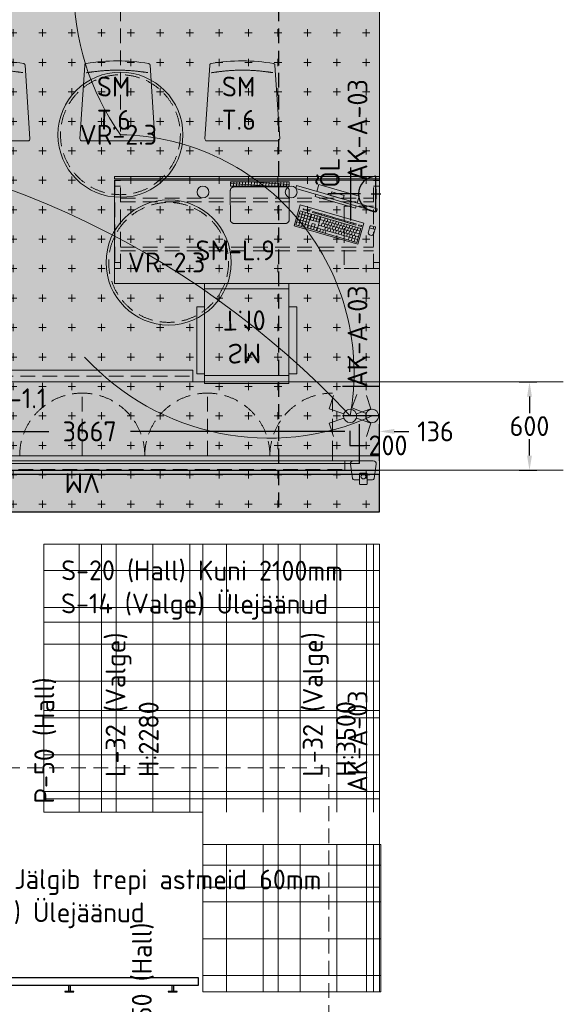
# Model space of a CAD drawing. Header units: millimetres. Extents: x 102382 to 164490, y 45733 to 103316.
# Tile 51 of 183: x 136845 to 140539, y 53805 to 60490. Entities that reach past the tile are written whole.
import ezdxf

# ---------------------------------------------------------------- set-up
doc = ezdxf.new("R2010")
doc.units = ezdxf.units.MM
doc.linetypes.add('Center', pattern=[4, 2.5, -0.5, 0.5, -0.5])
doc.linetypes.add('Hidden 100.00_ 50.00', pattern=[150, 100, -50])
doc.layers.get('0').update_dxf_attribs({"true_color": 0x000000})
for name, color, linetype, true_color in [('_SA-ELEKTER_pistikupesad', 7, 'Continuous', 0x9900cc), ('_SA-MÄRKUSED', 1, 'Continuous', 0xff0000), ('_SA-PIIRE', 7, 'Continuous', 0x000000), ('_SA-SISUSTUS_abi', 7, 'Continuous', 0x7f4f3f)]:
    doc.layers.add(name, color=color, linetype=linetype, true_color=true_color)
for name, color, linetype, lineweight, true_color in [('_SA-LAGI', 7, 'Continuous', 9, 0x5b5b5b), ('_SA-LAGI_hatch', 7, 'Continuous', 5, 0x787878), ('_SA-LAGI_tekst', 7, 'Continuous', 0, 0x7f4f3f), ('_SA-PORAND', 7, 'Continuous', 9, 0x5b5b5b), ('_SA-PORAND_hatch', 254, 'Continuous', 9, 0xbebebe), ('_SA-PORAND_tekst', 7, 'Continuous', 9, 0x5b5b5b), ('_SA-SEIN_tekst', 250, 'Continuous', 0, 0x333333), ('_SA-SISUSTUS_kohtkindel', 7, 'Continuous', 15, 0x7f4f3f), ('_SA-SISUSTUS_lahtine', 7, 'Continuous', 18, 0x7f4f3f), ('_SA-SISUSTUS_seadmed', 7, 'Continuous', 13, 0x9900cc), ('_SA-SISUSTUS_tekst', 7, 'Continuous', 0, 0x7f4f3f), ('_SA-TREPP_tekst', 7, 'Continuous', 0, 0x000000), ('_SA-VALGUSTUS', 20, 'Continuous', 13, 0xff3f00), ('_SA-VALGUSTUS_abi', 7, 'Center', 0, 0xff9f7f), ('_SA-VALGUSTUS_DIM', 240, 'Continuous', 13, 0xff003f), ('_SA-VALGUSTUS_lulitid', 240, 'Continuous', 9, 0xff003f), ('_SA-VALGUSTUS_tekst', 240, 'Continuous', 0, 0xff003f), ('_SA-VALGUSTUS_valgusgrupid', 240, 'Continuous', 9, 0xff003f)]:
    doc.layers.add(name, color=color, linetype=linetype, lineweight=lineweight, true_color=true_color)
doc.styles.add('Arial Regular', font='txt')
doc.styles.add('DIN Pro Light-Light', font='txt')
doc.styles.add('DIN Pro Medium-Medium', font='txt')
doc.dimstyles.new('INP_100_DIM', dxfattribs={"dimtxt": 135, "dimasz": 100, "dimexe": 50, "dimexo": 0.5, "dimgap": 20, "dimtad": 0, "dimtih": 1, "dimtoh": 1, "dimdec": 0, "dimzin": 1, "dimdsep": 46, "dimtxsty": 'DIN Pro Light-Light', "dimcen": 2.5, "dimadec": 1, "dimazin": 1, "dimtfac": 1, "dimtdec": 4, "dimtix": 1, "dimtofl": 0, "dimtmove": 1, "dimatfit": 3, "dimfxl": 1, "dimtolj": 1, "dimtzin": 1, "dimarcsym": 0})
pattern_1 = [(0, (0, 0), (0, 600), []), (90, (0, 0), (-600, 4e-14), [])]

# ---------------------------------------------------------------- blocks, each defined once
blk = doc.blocks.new('*D20')
at = {"layer": '_SA-VALGUSTUS_DIM', "color": 0, "lineweight": -2}
for p, q in [((135486.9, 57481), (135486.9, 57745)), ((135586.9, 57695), (137042.9, 57695)), ((139053.9, 57695), (137598, 57695)), ((139153.9, 57481), (139153.9, 57745))]:
    blk.add_line(p, q, dxfattribs=at)
at = {"layer": '_SA-VALGUSTUS_DIM', "color": 0}
for points in [[(135586.9, 57711.7), (135586.9, 57678.3), (135486.9, 57695)], [(139053.9, 57678.3), (139053.9, 57711.7), (139153.9, 57695)]]:
    blk.add_solid(points, dxfattribs=at)
at = {"layer": 'Defpoints', "color": 0}
for p in [(135486.9, 57695), (135486.9, 57480.5), (139153.9, 57480.5)]:
    blk.add_point(p, dxfattribs=at)
at = {"layer": '_SA-VALGUSTUS_DIM', "color": 0, "insert": (137320.4, 57695), "char_height": 135, "attachment_point": 5, "style": 'DIN Pro Light-Light'}
blk.add_mtext('\\A1;3667', dxfattribs=at)
blk = doc.blocks.new('*D21')
at = {"layer": '_SA-VALGUSTUS_DIM', "color": 0, "lineweight": -2}
for p, q in [((139053.9, 57695), (138953.9, 57695)), ((139153.9, 57495.5), (139153.9, 57745)), ((139290, 57495.5), (139290, 57745)), ((139390, 57695), (139490, 57695))]:
    blk.add_line(p, q, dxfattribs=at)
at = {"layer": '_SA-VALGUSTUS_DIM', "color": 0}
for points in [[(139053.9, 57678.3), (139053.9, 57711.7), (139153.9, 57695)], [(139390, 57711.7), (139390, 57678.3), (139290, 57695)]]:
    blk.add_solid(points, dxfattribs=at)
at = {"layer": 'Defpoints', "color": 0}
for p in [(139290, 57695), (139153.9, 57495), (139290, 57495)]:
    blk.add_point(p, dxfattribs=at)
at = {"layer": '_SA-VALGUSTUS_DIM', "color": 0, "insert": (139670.1, 57695), "char_height": 135, "attachment_point": 5, "style": 'DIN Pro Light-Light'}
blk.add_mtext('\\A1;136', dxfattribs=at)
blk = doc.blocks.new('*D22')
at = {"layer": '_SA-VALGUSTUS_DIM', "color": 0, "lineweight": -2}
for p, q in [((140239.7, 58031), (140359, 58031)), ((140309, 57931), (140309, 57819.6)), ((140309, 57531), (140309, 57642.4)), ((140239.7, 57431), (140359, 57431))]:
    blk.add_line(p, q, dxfattribs=at)
at = {"layer": '_SA-VALGUSTUS_DIM', "color": 0}
for points in [[(140325.7, 57931), (140292.3, 57931), (140309, 58031)], [(140292.3, 57531), (140325.7, 57531), (140309, 57431)]]:
    blk.add_solid(points, dxfattribs=at)
at = {"layer": 'Defpoints', "color": 0}
for p in [(140239.2, 58031), (140239.2, 57431), (140309, 57431)]:
    blk.add_point(p, dxfattribs=at)
at = {"layer": '_SA-VALGUSTUS_DIM', "color": 0, "insert": (140309, 57731), "char_height": 135, "attachment_point": 5, "style": 'DIN Pro Light-Light'}
blk.add_mtext('\\A1;600', dxfattribs=at)
blk = doc.blocks.new('*D23')
at = {"layer": '_SA-VALGUSTUS_DIM', "color": 0, "lineweight": -2}
for p, q in [((139087.9, 58100), (139087.9, 58200)), ((139289.5, 58000), (139037.9, 58000)), ((139289.5, 57800), (139037.9, 57800)), ((139087.9, 57700), (139087.9, 57600)), ((139087.9, 57600), (139187.9, 57600))]:
    blk.add_line(p, q, dxfattribs=at)
at = {"layer": '_SA-VALGUSTUS_DIM', "color": 0}
for points in [[(139071.3, 58100), (139104.6, 58100), (139087.9, 58000)], [(139104.6, 57700), (139071.3, 57700), (139087.9, 57800)]]:
    blk.add_solid(points, dxfattribs=at)
at = {"layer": 'Defpoints', "color": 0}
for p in [(139290, 58000), (139087.9, 57800), (139290, 57800)]:
    blk.add_point(p, dxfattribs=at)
at = {"layer": '_SA-VALGUSTUS_DIM', "color": 0, "insert": (139347.5, 57600), "char_height": 135, "attachment_point": 5, "style": 'DIN Pro Light-Light'}
blk.add_mtext('\\A1;200', dxfattribs=at)
blk = doc.blocks.new('_SA Lyliti(syvistatud) x1')
at = {"linetype": 'ByBlock', "lineweight": -2}
blk.add_hatch(color=0, dxfattribs=at).paths.add_polyline_path([(75, 0), (75, 2), (75, 3), (75, 5), (75, 7), (75, 8), (74, 10), (74, 12), (74, 14), (73, 15), (73, 17), (73, 19), (72, 21), (72, 22), (71, 24), (70, 26), (70, 28), (69, 29), (68, 31), (67, 33), (67, 34), (66, 36), (65, 38), (64, 39), (63, 41), (62, 43), (61, 44), (59, 46), (58, 47), (57, 49), (56, 50), (54, 52), (53, 53), (52, 54), (50, 56), (49, 57), (47, 58), (46, 59), (44, 61), (43, 62), (41, 63), (39, 64), (38, 65), (36, 66), (34, 67), (33, 67), (31, 68), (29, 69), (28, 70), (26, 70), (24, 71), (22, 72), (21, 72), (19, 73), (17, 73), (15, 73), (14, 74), (12, 74), (10, 74), (8, 75), (7, 75), (5, 75), (3, 75), (2, 75), (0, 75), (-2, 75), (-3, 75), (-5, 75), (-7, 75), (-8, 75), (-10, 74), (-12, 74), (-14, 74), (-15, 73), (-17, 73), (-19, 73), (-21, 72), (-22, 72), (-24, 71), (-26, 70), (-28, 70), (-29, 69), (-31, 68), (-33, 67), (-34, 67), (-36, 66), (-38, 65), (-39, 64), (-41, 63), (-43, 62), (-44, 61), (-46, 59), (-47, 58), (-49, 57), (-50, 56), (-52, 54), (-53, 53), (-54, 52), (-56, 50), (-57, 49), (-58, 47), (-59, 46), (-61, 44), (-62, 43), (-63, 41), (-64, 39), (-65, 38), (-66, 36), (-67, 34), (-67, 33), (-68, 31), (-69, 29), (-70, 28), (-70, 26), (-71, 24), (-72, 22), (-72, 21), (-73, 19), (-73, 17), (-73, 15), (-74, 14), (-74, 12), (-74, 10), (-75, 8), (-75, 7), (-75, 5), (-75, 3), (-75, 2), (-75, 0), (-75, -2), (-75, -3), (-75, -5), (-75, -7), (-75, -8), (-74, -10), (-74, -12), (-74, -14), (-73, -15), (-73, -17), (-73, -19), (-72, -21), (-72, -22), (-71, -24), (-70, -26), (-70, -28), (-69, -29), (-68, -31), (-67, -33), (-67, -34), (-66, -36), (-65, -38), (-64, -39), (-63, -41), (-62, -43), (-61, -44), (-59, -46), (-58, -47), (-57, -49), (-56, -50), (-54, -52), (-53, -53), (-52, -54), (-50, -56), (-49, -57), (-47, -58), (-46, -59), (-44, -61), (-43, -62), (-41, -63), (-39, -64), (-38, -65), (-36, -66), (-34, -67), (-33, -67), (-31, -68), (-29, -69), (-28, -70), (-26, -70), (-24, -71), (-22, -72), (-21, -72), (-19, -73), (-17, -73), (-15, -73), (-14, -74), (-12, -74), (-10, -74), (-8, -75), (-7, -75), (-5, -75), (-3, -75), (-2, -75), (0, -75), (2, -75), (3, -75), (5, -75), (7, -75), (8, -75), (10, -74), (12, -74), (14, -74), (15, -73), (17, -73), (19, -73), (21, -72), (22, -72), (24, -71), (26, -70), (28, -70), (29, -69), (31, -68), (33, -67), (34, -67), (36, -66), (38, -65), (39, -64), (41, -63), (43, -62), (44, -61), (46, -59), (47, -58), (49, -57), (50, -56), (52, -54), (53, -53), (54, -52), (56, -50), (57, -49), (58, -47), (59, -46), (61, -44), (62, -43), (63, -41), (64, -39), (65, -38), (66, -36), (67, -34), (67, -33), (68, -31), (69, -29), (70, -28), (70, -26), (71, -24), (72, -22), (72, -21), (73, -19), (73, -17), (73, -15), (74, -14), (74, -12), (74, -10), (75, -8), (75, -7), (75, -5), (75, -3), (75, -2)], flags=0)
at = {"color": 0, "linetype": 'ByBlock', "lineweight": -2}
for p, q in [((-81, 236), (-233, 187)), ((-24, 71), (-81, 236))]:
    blk.add_line(p, q, dxfattribs=at)
blk.add_circle((0, 0), 75, dxfattribs=at)
blk = doc.blocks.new('_SA Lyliti(syvistatud) 2xVeksel')
at = {"linetype": 'ByBlock', "lineweight": -2}
blk.add_hatch(color=0, dxfattribs=at).paths.add_polyline_path([(75, 0), (75, 2), (75, 3), (75, 5), (75, 7), (75, 8), (74, 10), (74, 12), (74, 14), (73, 15), (73, 17), (73, 19), (72, 21), (72, 22), (71, 24), (70, 26), (70, 28), (69, 29), (68, 31), (67, 33), (67, 34), (66, 36), (65, 38), (64, 39), (63, 41), (62, 43), (61, 44), (59, 46), (58, 47), (57, 49), (56, 50), (54, 52), (53, 53), (52, 54), (50, 56), (49, 57), (47, 58), (46, 59), (44, 61), (43, 62), (41, 63), (39, 64), (38, 65), (36, 66), (34, 67), (33, 67), (31, 68), (29, 69), (28, 70), (26, 70), (24, 71), (22, 72), (21, 72), (19, 73), (17, 73), (15, 73), (14, 74), (12, 74), (10, 74), (8, 75), (7, 75), (5, 75), (3, 75), (2, 75), (0, 75), (-2, 75), (-3, 75), (-5, 75), (-7, 75), (-8, 75), (-10, 74), (-12, 74), (-14, 74), (-15, 73), (-17, 73), (-19, 73), (-21, 72), (-22, 72), (-24, 71), (-26, 70), (-28, 70), (-29, 69), (-31, 68), (-33, 67), (-34, 67), (-36, 66), (-38, 65), (-39, 64), (-41, 63), (-43, 62), (-44, 61), (-46, 59), (-47, 58), (-49, 57), (-50, 56), (-52, 54), (-53, 53), (-54, 52), (-56, 50), (-57, 49), (-58, 47), (-59, 46), (-61, 44), (-62, 43), (-63, 41), (-64, 39), (-65, 38), (-66, 36), (-67, 34), (-67, 33), (-68, 31), (-69, 29), (-70, 28), (-70, 26), (-71, 24), (-72, 22), (-72, 21), (-73, 19), (-73, 17), (-73, 15), (-74, 14), (-74, 12), (-74, 10), (-75, 8), (-75, 7), (-75, 5), (-75, 3), (-75, 2), (-75, 0), (-75, -2), (-75, -3), (-75, -5), (-75, -7), (-75, -8), (-74, -10), (-74, -12), (-74, -14), (-73, -15), (-73, -17), (-73, -19), (-72, -21), (-72, -22), (-71, -24), (-70, -26), (-70, -28), (-69, -29), (-68, -31), (-67, -33), (-67, -34), (-66, -36), (-65, -38), (-64, -39), (-63, -41), (-62, -43), (-61, -44), (-59, -46), (-58, -47), (-57, -49), (-56, -50), (-54, -52), (-53, -53), (-52, -54), (-50, -56), (-49, -57), (-47, -58), (-46, -59), (-44, -61), (-43, -62), (-41, -63), (-39, -64), (-38, -65), (-36, -66), (-34, -67), (-33, -67), (-31, -68), (-29, -69), (-28, -70), (-26, -70), (-24, -71), (-22, -72), (-21, -72), (-19, -73), (-17, -73), (-15, -73), (-14, -74), (-12, -74), (-10, -74), (-8, -75), (-7, -75), (-5, -75), (-3, -75), (-2, -75), (0, -75), (2, -75), (3, -75), (5, -75), (7, -75), (8, -75), (10, -74), (12, -74), (14, -74), (15, -73), (17, -73), (19, -73), (21, -72), (22, -72), (24, -71), (26, -70), (28, -70), (29, -69), (31, -68), (33, -67), (34, -67), (36, -66), (38, -65), (39, -64), (41, -63), (43, -62), (44, -61), (46, -59), (47, -58), (49, -57), (50, -56), (52, -54), (53, -53), (54, -52), (56, -50), (57, -49), (58, -47), (59, -46), (61, -44), (62, -43), (63, -41), (64, -39), (65, -38), (66, -36), (67, -34), (67, -33), (68, -31), (69, -29), (70, -28), (70, -26), (71, -24), (72, -22), (72, -21), (73, -19), (73, -17), (73, -15), (74, -14), (74, -12), (74, -10), (75, -8), (75, -7), (75, -5), (75, -3), (75, -2)], flags=0)
at = {"color": 0, "linetype": 'ByBlock', "lineweight": -2}
for p, q in [((-81, 236), (-233, 187)), ((-24, 71), (-81, 236)), ((24, 71), (81, 236)), ((81, 236), (233, 187)), ((-24, -71), (-81, -236)), ((24, -71), (81, -236)), ((-81, -236), (-233, -187)), ((81, -236), (233, -187))]:
    blk.add_line(p, q, dxfattribs=at)
blk.add_circle((0, 0), 75, dxfattribs=at)
blk = doc.blocks.new('VR-2.3')
at = {"color": 0}
blk.add_circle((0, 0), 425, dxfattribs=at)
at = {"color": 0, "linetype": 'Hidden 100.00_ 50.00', "lineweight": -2}
blk.add_circle((0, 0), 407.1, dxfattribs=at)
at = {"color": 0, "lineweight": -2, "insert": (-277, 67.1), "char_height": 135, "width": 1378.033, "attachment_point": 1, "style": 'DIN Pro Medium-Medium'}
blk.add_mtext('VR-2.3', dxfattribs=at)
blk = doc.blocks.new('SM-T.6')
at = {"color": 0, "lineweight": -2}
blk.add_lwpolyline([(-255.1, -530.4, 0.43317), (-243.2, -543.1), (241.2, -543.1, 0.43317), (253.1, -530.4), (220.8, -29.4), (220.8, -29.2), (220.8, -29), (220.8, -28.8), (220.7, -28.5), (220.7, -28.3), (220.7, -28.1), (220.6, -27.8), (220.6, -27.6), (220.5, -27.3), (220.4, -27.1), (220.4, -26.9), (220.3, -26.6), (220.2, -26.4), (220.2, -26.2), (220.1, -25.9), (220, -25.7), (219.9, -25.5), (219.8, -25.3), (219.7, -25), (219.6, -24.8), (219.4, -24.6), (219.3, -24.4), (219.2, -24.1), (219.1, -23.9), (218.9, -23.7), (218.8, -23.5), (218.6, -23.3), (218.5, -23.1), (218.3, -22.9), (218.2, -22.7), (218, -22.5), (217.8, -22.3), (217.6, -22.1), (217.5, -21.9), (217.3, -21.7), (217.1, -21.5), (216.9, -21.4), (216.7, -21.2), (216.5, -21), (216.3, -20.9), (216.1, -20.7), (215.9, -20.6), (215.7, -20.4), (215.5, -20.3), (215.3, -20.1), (215.1, -20), (214.9, -19.9), (214.6, -19.8), (214.4, -19.6), (214.2, -19.5), (214, -19.4), (213.8, -19.3), (213.5, -19.2), (213.3, -19.1), (213.1, -19), (212.8, -19), (212.6, -18.9), (212.4, -18.8), (212.2, -18.8), (211.9, -18.7), (211.7, -18.6), (211.5, -18.6), (211.3, -18.5), (211, -18.5), (184.8, -14.2), (158.5, -10.4), (132.1, -7.2), (105.8, -4.6), (79.4, -2.6), (53, -1.2), (26.5, -0.3), (0, 0), (-27, -0.3), (-53.8, -1.2), (-80.6, -2.6), (-107.3, -4.6), (-133.9, -7.2), (-160.4, -10.4), (-186.7, -14.2), (-213, -18.5), (-213.3, -18.5), (-213.5, -18.6), (-213.7, -18.6), (-213.9, -18.7), (-214.2, -18.8), (-214.4, -18.8), (-214.6, -18.9), (-214.9, -19), (-215.1, -19), (-215.3, -19.1), (-215.5, -19.2), (-215.8, -19.3), (-216, -19.4), (-216.2, -19.5), (-216.4, -19.6), (-216.7, -19.8), (-216.9, -19.9), (-217.1, -20), (-217.3, -20.1), (-217.5, -20.3), (-217.7, -20.4), (-217.9, -20.6), (-218.1, -20.7), (-218.3, -20.9), (-218.5, -21), (-218.7, -21.2), (-218.9, -21.4), (-219.1, -21.5), (-219.3, -21.7), (-219.5, -21.9), (-219.7, -22.1), (-219.8, -22.3), (-220, -22.5), (-220.2, -22.7), (-220.3, -22.9), (-220.5, -23.1), (-220.6, -23.3), (-220.8, -23.5), (-220.9, -23.7), (-221.1, -23.9), (-221.2, -24.1), (-221.3, -24.4), (-221.5, -24.6), (-221.6, -24.8), (-221.7, -25), (-221.8, -25.3), (-221.9, -25.5), (-222, -25.7), (-222.1, -25.9), (-222.2, -26.2), (-222.2, -26.4), (-222.3, -26.6), (-222.4, -26.9), (-222.5, -27.1), (-222.5, -27.3), (-222.6, -27.6), (-222.6, -27.8), (-222.7, -28.1), (-222.7, -28.3), (-222.7, -28.5), (-222.8, -28.8), (-222.8, -29), (-222.8, -29.2), (-222.8, -29.4)], format="xyb", close=True, dxfattribs=at)
blk.add_open_spline([(-213.4, -81.1), (-161.2, -73.3), (-56.2, -63.4), (49.3, -63), (154.4, -72.5), (206.5, -80.2)], degree=2, dxfattribs=at)
at = {"color": 0, "linetype": 'ByBlock', "lineweight": -2, "insert": (-139.2, -106.7), "char_height": 135, "width": 767.213, "attachment_point": 1, "rotation": 359.5198, "style": 'DIN Pro Medium-Medium'}
blk.add_mtext('{\\fDIN Pro;SM}\\P{\\fDIN Pro;T.6}\\P', dxfattribs=at)
blk = doc.blocks.new('_SA-EL-Pistik-Õpetaja')
at = {"linetype": 'ByBlock', "lineweight": -2}
blk.add_hatch(color=0, dxfattribs=at).paths.add_polyline_path([(-120.2, 0), (120.2, 0), (120.1, 2.6), (120, 5.3), (119.8, 8), (119.6, 10.7), (119.3, 13.4), (118.9, 16.2), (118.4, 18.9), (117.9, 21.7), (117.4, 24.5), (116.7, 27.2), (116, 30), (115.2, 32.8), (114.3, 35.5), (113.4, 38.3), (112.4, 41.1), (111.3, 43.8), (110.2, 46.5), (108.9, 49.3), (107.6, 52), (106.3, 54.6), (104.8, 57.3), (103.3, 59.9), (101.7, 62.5), (100.1, 65.1), (98.3, 67.6), (96.5, 70.1), (94.7, 72.5), (92.8, 74.9), (90.8, 77.2), (88.7, 79.5), (86.6, 81.8), (84.4, 84), (82.2, 86.1), (79.9, 88.2), (77.6, 90.2), (75.2, 92.2), (72.8, 94.1), (70.4, 95.9), (67.9, 97.7), (65.3, 99.3), (62.7, 101), (60.1, 102.5), (57.5, 104), (54.8, 105.4), (52.1, 106.7), (49.4, 108), (46.7, 109.2), (43.9, 110.3), (41.2, 111.4), (38.4, 112.3), (35.6, 113.2), (32.8, 114.1), (30.1, 114.8), (27.3, 115.5), (24.5, 116.1), (21.7, 116.7), (19, 117.1), (16.2, 117.5), (13.5, 117.9), (10.7, 118.2), (8, 118.4), (5.3, 118.5), (2.6, 118.6), (0, 118.6), (-2.7, 118.6), (-5.3, 118.5), (-8, 118.4), (-10.7, 118.2), (-13.5, 117.9), (-16.2, 117.5), (-19, 117.1), (-21.7, 116.7), (-24.5, 116.1), (-27.3, 115.5), (-30.1, 114.8), (-32.8, 114.1), (-35.6, 113.2), (-38.4, 112.3), (-41.2, 111.4), (-43.9, 110.3), (-46.7, 109.2), (-49.4, 108), (-52.1, 106.7), (-54.8, 105.4), (-57.5, 104), (-60.1, 102.5), (-62.7, 101), (-65.3, 99.3), (-67.9, 97.7), (-70.4, 95.9), (-72.8, 94.1), (-75.2, 92.2), (-77.6, 90.2), (-79.9, 88.2), (-82.2, 86.1), (-84.4, 84), (-86.6, 81.8), (-88.7, 79.5), (-90.8, 77.2), (-92.8, 74.9), (-94.7, 72.5), (-96.5, 70.1), (-98.3, 67.6), (-100.1, 65.1), (-101.7, 62.5), (-103.3, 59.9), (-104.8, 57.3), (-106.3, 54.6), (-107.6, 52), (-108.9, 49.3), (-110.2, 46.5), (-111.3, 43.8), (-112.4, 41.1), (-113.4, 38.3), (-114.3, 35.5), (-115.2, 32.8), (-116, 30), (-116.7, 27.2), (-117.4, 24.5), (-117.9, 21.7), (-118.4, 18.9), (-118.9, 16.2), (-119.3, 13.4), (-119.6, 10.7), (-119.8, 8), (-120, 5.3), (-120.1, 2.6)], flags=0)
at = {"color": 0, "linetype": 'ByBlock', "lineweight": -2}
for p, q in [((0.1, 106.1), (0.1, 327.9)), ((-179.9, 171.9), (180.1, 171.9)), ((33.2, 0), (-32.9, 0)), ((0.1, 33.1), (0.1, -33.1))]:
    blk.add_line(p, q, dxfattribs=at)
blk.add_lwpolyline([(-120.2, 0), (120.2, 0, 0.986995)], format="xyb", close=True, dxfattribs=at)
at = {"color": 0, "linetype": 'ByBlock', "lineweight": -2, "insert": (42.8, 380.9), "char_height": 135, "width": 720, "attachment_point": 1, "style": 'DIN Pro Medium-Medium'}
blk.add_mtext('ÕL', dxfattribs=at)
blk = doc.blocks.new('SM-T.10')
at = {"color": 0, "linetype": 'ByBlock', "lineweight": -2}
for p, q in [((285.9, 0), (-285.9, 0)), ((-285.9, 0), (-285.9, -680)), ((285.9, -54.1), (-285.9, -54.1)), ((285.9, 0), (285.9, -680)), ((-285.9, -642.8), (285.9, -642.8)), ((-285.9, -680), (285.9, -680))]:
    blk.add_line(p, q, dxfattribs=at)
at = {"color": 0, "lineweight": -2}
blk.add_line((-193.8, -749.9), (-195, -749.9), dxfattribs=at)
at = {"color": 0, "linetype": 'ByBlock', "lineweight": -2}
for points in [[(-340, -520), (-340, -65.6), (-285.9, -65.6), (-285.9, -520)], [(340, -520), (340, -65.6), (285.9, -65.6), (285.9, -520)]]:
    blk.add_lwpolyline(points, close=True, dxfattribs=at)
at = {"color": 0, "linetype": 'ByBlock', "lineweight": -2, "insert": (-15, -136.2), "char_height": 135, "width": 962.918, "attachment_point": 2, "rotation": 359.5198, "style": 'DIN Pro Medium-Medium'}
blk.add_mtext('{\\fDIN Pro;SM}\\P{\\fDIN Pro;T.10}\\P', dxfattribs=at)
blk = doc.blocks.new('Läpakas+dokk')
at = {"linetype": 'ByBlock', "lineweight": -2}
h = blk.add_hatch(dxfattribs=at)
h.set_pattern_fill('Double', color=0, scale=20, angle=45, style=0, pattern_type=2)
h.set_pattern_definition([(45, (0, 0), (-14.1421, 14.1421), []), (135, (0, 0), (-14.1421, -14.1421), [])])
h.paths.add_polyline_path([(153.9, -131), (-108.4, 170.6), (-131.1, 150.8), (131.1, -150.8)], flags=0)
at = {"color": 0, "linetype": 'ByBlock', "lineweight": -2}
for p, q in [((-86.8, 189.4), (64, 320.4)), ((102.5, 314.2), (325.6, 57.6)), ((325.8, 57.8), (102.8, 314.4)), ((-88.1, 148.5), (-85.5, 150.8)), ((-82.9, 142.5), (-88.1, 148.5)), ((-85.7, 151.1), (-86.2, 150.6)), ((-85.7, 150.6), (-85.9, 150.9)), ((-85.7, 151.1), (-50.4, 110.5)), ((-80.3, 144.8), (-82.9, 142.5)), ((-82.5, 142.1), (-79.8, 144.3)), ((-59.1, 115.1), (-82.5, 142.1)), ((-80.1, 144.1), (-80.5, 144.6)), ((-56.4, 117.4), (-59.1, 115.1)), ((-58.6, 114.6), (-56, 116.9)), ((-53.4, 108.6), (-58.6, 114.6)), ((-56.2, 116.7), (-56.7, 117.2)), ((-50.8, 110.9), (-53.4, 108.6)), ((-50.7, 110.3), (-51, 110.7)), ((-50.9, 110.1), (-50.4, 110.5)), ((102.1, -66), (-50.9, 110.1)), ((326.4, 18.6), (175.6, -112.5)), ((175.9, -112.3), (326.6, 18.8)), ((102.9, -65.9), (100.3, -68.2)), ((102.6, -65.5), (102.1, -66)), ((102.7, -66.1), (102.4, -65.7)), ((102.6, -65.5), (137.9, -106.1)), ((105.5, -74.2), (100.3, -68.2)), ((105.5, -74.2), (108.1, -71.9)), ((108.6, -72.4), (106, -74.7)), ((129.4, -101.6), (106, -74.7)), ((108.3, -72.6), (107.9, -72.1)), ((129.4, -101.6), (132, -99.4)), ((132.4, -99.8), (129.8, -102.1)), ((135, -108.1), (129.8, -102.1)), ((132.2, -100), (131.7, -99.6)), ((135, -108.1), (137.6, -105.8)), ((137.6, -106.3), (137.4, -106)), ((137.4, -106.5), (137.9, -106.1)), ((174.3, -113.6), (175.9, -112.3))]:
    blk.add_line(p, q, dxfattribs=at)
blk.add_lwpolyline([(153.9, -131), (-108.4, 170.6), (-131.1, 150.8), (131.1, -150.8)], close=True, dxfattribs=at)
at = {"color": 0, "linetype": 'ByBlock', "lineweight": -2, "extrusion": (0, 0, -1)}
for centre, radius, start, end in [((-77.7, 304.7), 20.9, 49.01532, 58.17018), ((-75.3, 290.5), 36, 132.63207, 138.99725), ((73.1, 173.6), 20.9, 39.82982, 48.98468), ((58.8, 174), 36, 319.59951, 325.37022), ((-298.4, 34), 36, 139.0027, 145.36798), ((-312.7, 34.3), 20.9, 219.82982, 228.98468), ((-164.3, -82.6), 36, 312.62945, 318.30963), ((-161.9, -96.7), 20.9, 229.01532, 238.17018)]:
    blk.add_arc(centre, radius, start, end, dxfattribs=at)
at = {"color": 0, "linetype": 'ByBlock', "lineweight": -2}
for points, weights in [([(102.8, 314.4), (84.4, 335.5), (65.6, 321.7)], [1, 0.731010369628, 1]), ([(326.6, 18.8), (345.5, 35.1), (325.8, 57.8)], [1, 0.707106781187, 1])]:
    blk.add_rational_spline(points, weights, degree=2, dxfattribs=at)
for points in [[(99.7, 317), (96.9, 319.7), (93.6, 321.8), (86.7, 324.8), (83.1, 325.6), (77, 325.8), (74.6, 325.5), (70.3, 324.3), (68.4, 323.5), (66.7, 322.4)], [(-89.1, 187), (-91.2, 184.5), (-92.7, 181.5), (-94.4, 174.8), (-94.6, 171.2), (-93.6, 164.9), (-92.9, 162.4), (-90.9, 157.7), (-89.8, 155.5), (-88.4, 153.5)], [(328.7, 20.9), (330.8, 23.5), (332.3, 26.5), (334, 33.1), (334.2, 36.7), (333.3, 43), (332.5, 45.6), (330.6, 50.3), (329.4, 52.4), (328, 54.4)], [(139.9, -109.1), (142.8, -111.7), (146, -113.9), (153, -116.8), (156.6, -117.7), (162.6, -117.8), (165, -117.6), (169.3, -116.4), (171.2, -115.5), (173, -114.5)]]:
    blk.add_open_spline(points, degree=3, knots=[0, 0, 0, 0, 1.175189, 1.175189, 2.35679, 2.35679, 3.189746, 3.189746, 3.923713, 3.923713, 3.923713, 3.923713], dxfattribs=at)
at = {"color": 0, "linetype": 'ByBlock', "lineweight": -2, "char_height": 0.18, "attachment_point": 1, "rotation": 131, "style": 'Arial Regular'}
for s, insert, width in [('PC', (130, 53.9), 1.037), ('Doc', (24.7, -25.6), 1.246)]:
    blk.add_mtext(s, dxfattribs=dict(at, insert=insert, width=width))
blk = doc.blocks.new('PC-ekraan+klaviatuur')
at = {"color": 0, "linetype": 'ByBlock', "lineweight": -2}
for p, q in [((91.3, 377.5), (-20.7, 280.1)), ((28.6, 283.7), (103.3, 348.6)), ((112.3, 277.8), (60.4, 337.5)), ((127.3, 290.8), (75.3, 350.5)), ((386.5, 37.8), (91.3, 377.5)), ((-20.7, 280.1), (274.5, -59.5)), ((82.5, 251.9), (30.6, 311.6)), ((41.6, 268.8), (116.2, 333.6)), ((97.4, 264.9), (45.5, 324.6)), ((54.6, 253.8), (129.2, 318.7)), ((67.5, 238.9), (142.2, 303.8)), ((128.5, 259.2), (158.4, 285.1)), ((169.4, 242.3), (130.5, 287.1)), ((141.5, 244.2), (171.4, 270.2)), ((68.3, 206.8), (74.2, 212)), ((83.8, 220.2), (113.6, 246.2)), ((124.6, 203.4), (85.7, 248.1)), ((96.7, 205.3), (126.6, 231.3)), ((113, 186.7), (187.6, 251.5)), ((128.5, 259.2), (141.5, 244.2)), ((170.5, 210.9), (155.5, 198)), ((157.7, 225.6), (342.7, 12.9)), ((172.7, 238.6), (357.6, 25.8)), ((185.7, 223.6), (200.6, 236.6)), ((187.6, 251.5), (372.5, 38.8)), ((189.9, 188.5), (204.9, 201.5)), ((198.6, 208.7), (213.6, 221.7)), ((211.6, 193.8), (226.5, 206.8)), ((81.3, 191.8), (87.2, 197)), ((97.5, 173.2), (103.4, 178.4)), ((148.4, 114.6), (97.5, 173.2)), ((154.4, 119.8), (103.4, 178.4)), ((110.2, 158.5), (116.2, 163.7)), ((113, 186.7), (297.9, -26.1)), ((122.9, 143.9), (128.9, 149.1)), ((127.9, 199.6), (312.8, -13.1)), ((132.4, 164.3), (147.4, 177.2)), ((135.7, 129.3), (141.6, 134.5)), ((159, 194), (144.1, 181)), ((145.2, 149.6), (160.1, 162.6)), ((155.5, 198), (327.7, -0.1)), ((171.8, 179.3), (156.8, 166.3)), ((157.9, 135), (172.8, 148)), ((183.2, 196.3), (168.3, 183.3)), ((184.5, 164.7), (169.6, 151.7)), ((195.9, 181.7), (181, 168.7)), ((197.2, 150), (182.3, 137.1)), ((208.7, 167), (193.7, 154)), ((209.9, 135.4), (195, 122.4)), ((202.7, 173.9), (217.6, 186.9)), ((221.4, 152.4), (206.5, 139.4)), ((215.4, 159.3), (230.3, 172.2)), ((234.1, 137.7), (219.2, 124.8)), ((228.1, 144.6), (243.1, 157.6)), ((240.9, 130), (255.8, 143)), ((148.4, 114.6), (154.4, 119.8)), ((151.8, 110.7), (157.7, 115.9)), ((202.7, 52.2), (151.8, 110.7)), ((208.6, 57.4), (157.7, 115.9)), ((164.5, 96.1), (170.4, 101.3)), ((170.6, 120.3), (185.5, 133.3)), ((177.2, 81.5), (183.2, 86.7)), ((183.3, 105.7), (198.3, 118.7)), ((189.9, 66.8), (195.9, 72)), ((196.1, 91.1), (211, 104)), ((222.7, 120.8), (207.7, 107.8)), ((208.8, 76.4), (223.7, 89.4)), ((235.4, 106.1), (220.5, 93.1)), ((221.5, 61.8), (236.4, 74.7)), ((246.8, 123.1), (231.9, 110.1)), ((248.1, 91.5), (233.2, 78.5)), ((259.6, 108.5), (244.6, 95.5)), ((260.8, 76.8), (245.9, 63.9)), ((253.6, 115.3), (268.5, 128.3)), ((272.3, 93.8), (257.4, 80.8)), ((266.3, 100.7), (281.2, 113.7)), ((285, 79.2), (270.1, 66.2)), ((279, 86.1), (294, 99)), ((291.8, 71.4), (306.7, 84.4)), ((304.5, 56.8), (319.4, 69.8)), ((318.7, 70.6), (333.6, 83.6)), ((331.6, 55.7), (346.6, 68.7)), ((202.7, 52.2), (208.6, 57.4)), ((206, 48.3), (212, 53.5)), ((256.9, -10.3), (206, 48.3)), ((262.9, -5.1), (212, 53.5)), ((218.8, 33.7), (224.7, 38.9)), ((231.5, 19), (237.5, 24.2)), ((234.2, 47.1), (249.2, 60.1)), ((244.2, 4.4), (250.2, 9.6)), ((247, 32.5), (261.9, 45.5)), ((273.6, 62.2), (258.6, 49.2)), ((259.7, 17.8), (274.6, 30.8)), ((286.3, 47.6), (271.4, 34.6)), ((272.4, 3.2), (287.4, 16.2)), ((274.5, -59.5), (386.5, 37.8)), ((297.7, 64.5), (282.8, 51.6)), ((299, 32.9), (284.1, 19.9)), ((285.2, -11.4), (300.1, 1.5)), ((310.5, 49.9), (295.5, 36.9)), ((311.8, 18.3), (296.8, 5.3)), ((297.9, -26.1), (372.5, 38.8)), ((323.2, 35.2), (308.3, 22.3)), ((317.2, 42.1), (332.1, 55.1)), ((329.9, 27.5), (344.9, 40.5)), ((344.6, 40.8), (359.5, 53.7)), ((256.9, -10.3), (262.9, -5.1)), ((269.7, -24.9), (275.6, -19.7)), ((282.4, -39.5), (269.7, -24.9)), ((288.4, -34.4), (275.6, -19.7)), ((288.4, -34.4), (282.4, -39.5)), ((319.3, -81), (345, -110.5)), ((335.7, -99.9), (322.9, -111))]:
    blk.add_line(p, q, dxfattribs=at)
for points in [[(142.2, 303.8), (90.3, 363.5), (15.6, 298.6), (67.5, 238.9)], [(-149.1, 248), (224.8, -182.2), (239.9, -169.1), (-134, 261.1)], [(94.2, 176.9), (55.3, 221.7), (61.3, 226.9), (100.2, 182.1)], [(109.7, 190.4), (70.8, 235.2), (100.6, 261.1), (139.6, 216.3)], [(-9.7, 49.8), (48, -16.5), (66.7, -0.2), (9, 66.1)]]:
    blk.add_lwpolyline(points, close=True, dxfattribs=at)
for points in [[(169.4, 242.3), (184.4, 255.3), (145.4, 300.1), (130.5, 287.1)], [(-55.6, 140.5), (-93.5, 107.5), (93.5, -107.5), (131.4, -74.6)], [(146.4, -61.5), (158.2, -51.3), (-28.8, 163.8), (-40.5, 153.6)]]:
    blk.add_lwpolyline(points, dxfattribs=at)
blk.add_lwpolyline([(311.4, -87.9), (339.7, -63.3, -1), (365.4, -92.8), (337, -117.4, -0.414214), (328, -116.8), (310.7, -97, -0.414214)], format="xyb", close=True, dxfattribs=at)
for centre in [(16.1, 272.8), (29.1, 257.9), (42.1, 243)]:
    blk.add_circle(centre, 1.98, dxfattribs=at)
blk = doc.blocks.new('SM-L.9')
at = {"color": 0, "linetype": 'Hidden 100.00_ 50.00', "lineweight": -2}
for p, q in [((-899, -67), (-859, -67)), ((899, -67), (859, -67)), ((-859, -146.5), (859, -146.5)), ((-859, -171.5), (859, -171.5)), ((-859, -480.5), (859, -480.5)), ((-859, -505.5), (859, -505.5)), ((-899, -585), (-859, -585)), ((899, -585), (859, -585))]:
    blk.add_line(p, q, dxfattribs=at)
at = {"color": 0, "lineweight": -2}
for points in [[(-900, 0), (-900, -16), (900, -16), (900, 0)], [(-900, -26), (-900, -726), (900, -726), (900, -26)]]:
    blk.add_lwpolyline(points, close=True, dxfattribs=at)
at = {"color": 0, "linetype": 'Hidden 100.00_ 50.00', "lineweight": -2}
for points in [[(-899, -625), (-859, -625), (-859, -27), (-899, -27)], [(899, -625), (859, -625), (859, -27), (899, -27)], [(659, -625), (859, -625), (859, -201), (659, -201)]]:
    blk.add_lwpolyline(points, close=True, dxfattribs=at)
at = {"color": 0, "lineweight": -2}
blk.add_circle((-300, -106), 40, dxfattribs=at)
at = {"color": 0, "lineweight": -2, "extrusion": (0, 0, -1)}
blk.add_circle((-300, -106), 40, dxfattribs=at)
at = {"layer": '_SA-SISUSTUS_seadmed'}
for name, p, xscale, rotation in [('Läpakas+dokk', (86.2, -36.1), -1, 130.9999999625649), ('PC-ekraan+klaviatuur', (624.1, -93.4), -0.9999999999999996, 114.870877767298)]:
    blk.add_blockref(name, p, dxfattribs=dict(at, xscale=xscale, rotation=rotation))
at = {"color": 0, "linetype": 'ByBlock', "lineweight": -2, "insert": (-350.3, -434.2), "char_height": 135, "width": 1463.607, "attachment_point": 1, "style": 'DIN Pro Medium-Medium'}
blk.add_mtext('SM-L.9', dxfattribs=at)
blk = doc.blocks.new('VP-1.1')
at = {"color": 0, "linetype": 'Hidden 100.00_ 50.00', "lineweight": -2}
blk.add_line((10.2, 8.9), (975.9, -1102.1), dxfattribs=at)
at = {"color": 0, "lineweight": -2}
blk.add_lwpolyline([(-20, -17.4), (40.4, 35.1), (1006.1, -1075.8), (945.7, -1128.3)], close=True, dxfattribs=at)
at = {"color": 0, "lineweight": -2, "insert": (-52.8, -45.9), "char_height": 135, "width": 1320.492, "attachment_point": 1, "rotation": 311, "style": 'DIN Pro Medium-Medium'}
blk.add_mtext('VP-1.1', dxfattribs=at)

msp = doc.modelspace()

# ---------------------------------------------------------------- hatches: boundary and pattern name
at = {"layer": '_SA-LAGI_hatch'}
h = msp.add_hatch(dxfattribs=at)
h.set_pattern_fill('Plus', color=256, scale=200, style=0, pattern_type=2)
h.set_pattern_definition([(0, (-25, 0), (0, 200), [50, -150]), (90, (0, -25), (-200, 1e-14), [50, -150])])
h.paths.add_polyline_path([(133100, 66863.2), (133100, 57150), (139290, 57150), (139290, 67300.2), (136150, 67300.2), (136150, 66863.2)], flags=0)
h = msp.add_hatch(dxfattribs=at)
h.set_pattern_fill('Double', color=256, scale=600, style=0, pattern_type=2)
h.set_pattern_definition(pattern_1)
h.paths.add_polyline_path([(137010, 55110), (138090, 55110), (138090, 56930), (137010, 56930)], flags=0)
h = msp.add_hatch(dxfattribs=at)
h.set_pattern_fill('Double', color=256, scale=600, style=0, pattern_type=2)
h.set_pattern_definition(pattern_1)
h.paths.add_polyline_path([(138090, 53890), (139290, 53890), (139290, 56930), (138090, 56930)], flags=0)
at = {"layer": '_SA-PORAND_hatch', "true_color": 0xf1f1e1}
msp.add_hatch(color=7, dxfattribs=at).paths.add_polyline_path([(133100, 66863.2), (133100, 57430), (139290, 57430), (139290, 67300.2), (136150, 67300.2), (136150, 66863.2)], flags=0)
at = {"layer": '_SA-PORAND_hatch', "true_color": 0xfffce7}
msp.add_hatch(color=7, dxfattribs=at).paths.add_polyline_path([(133100, 57150), (139290, 57150), (139290, 57430), (133100, 57430)], flags=0)
at = {"layer": '_SA-PORAND_hatch', "true_color": 0xb7c7cc}
h = msp.add_hatch(dxfattribs=at)
h.set_pattern_fill('Grid', color=9, scale=1000, style=0, pattern_type=2)
h.set_pattern_definition([(0, (0, 0), (0, 250), []), (90, (0, 0), (-250, 2e-14), [])])
h.paths.add_polyline_path([(137010, 55110), (139290, 55110), (139290, 56930), (137010, 56930)], flags=0)
h = msp.add_hatch(dxfattribs=at)
h.set_pattern_fill('Grid', color=9, scale=1000, style=0, pattern_type=2)
h.set_pattern_definition([(3e-10, (-3e-18, 0), (-1e-09, 250), []), (90, (-3e-18, 0), (-250, -1e-09), [])])
h.paths.add_polyline_path([(138090.1, 53890), (139300, 53890), (139300, 54890), (138090.1, 54890)], flags=0)

# ---------------------------------------------------------------- linework, layer by layer
at = {"layer": '_SA-LAGI'}
for points in [[(133100, 66863.2), (133100, 57150), (139290, 57150), (139290, 67300.2), (136150, 67300.2), (136150, 66863.2)], [(137010, 55110), (138090, 55110), (138090, 56930), (137010, 56930)], [(138090, 53890), (139290, 53890), (139290, 56930), (138090, 56930)]]:
    msp.add_lwpolyline(points, close=True, dxfattribs=at)
at = {"layer": '_SA-MÄRKUSED'}
msp.add_lwpolyline([(133100, 57150), (139290, 57150), (139290, 57401.3), (133100, 57401.3)], close=True, dxfattribs=at)
msp.add_point((137529.6, 59709.4), dxfattribs=at)
at = {"layer": '_SA-PIIRE'}
for p, q in [((137176.2, 53935, 0), (137176.2, 53893, 0)), ((137176.2, 53893, 0), (137188.2, 53893, 0)), ((137188.2, 53935, 0), (137188.2, 53893, 0)), ((137878.8, 53935, 0), (137878.8, 53893, 0)), ((137878.8, 53893, 0), (137890.8, 53893, 0)), ((137890.8, 53935, 0), (137890.8, 53893, 0))]:
    msp.add_line(p, q, dxfattribs=at)
msp.add_lwpolyline([(136445.7, 53935), (138060, 53935), (138060, 53985), (136418.7, 53985)], dxfattribs=at)
for points in [[(137152.2, 53890), (137212.2, 53890), (137212.2, 53893), (137152.2, 53893)], [(137854.8, 53890), (137914.8, 53890), (137914.8, 53893), (137854.8, 53893)]]:
    msp.add_lwpolyline(points, close=True, dxfattribs=at)
at = {"layer": '_SA-PORAND'}
for points in [[(133100, 66863.2), (133100, 57150), (139290, 57150), (139290, 67300.2), (136150, 67300.2), (136150, 66863.2)], [(133100, 57150), (139290, 57150), (139290, 57430), (133100, 57430)], [(137010, 55110), (138090, 55110), (138090, 56930), (137010, 56930)], [(138090, 53890), (139290, 53890), (139290, 56930), (138090, 56930)], [(138090.1, 53890), (139300, 53890), (139300, 54890), (138090.1, 54890)]]:
    msp.add_lwpolyline(points, close=True, dxfattribs=at)
at = {"layer": '_SA-SISUSTUS_abi', "linetype": 'Hidden 100.00_ 50.00'}
msp.add_line((138602.5, 66730), (138602.5, 57150), dxfattribs=at)
at = {"layer": '_SA-SISUSTUS_kohtkindel', "linetype": 'Hidden 100.00_ 50.00'}
for p, q in [((137270.1, 57530), (137270.1, 57955)), ((137270.1, 57530), (137270.1, 57955)), ((138120.1, 57530), (138120.1, 57955)), ((138120.1, 57530), (138120.1, 57955)), ((138970.2, 57530), (138970.2, 57955))]:
    msp.add_line(p, q, dxfattribs=at)
at = {"layer": '_SA-SISUSTUS_kohtkindel'}
msp.add_lwpolyline([(139290, 57150), (133100, 57150), (133100, 57530), (139290, 57530)], close=True, dxfattribs=at)
at = {"layer": '_SA-SISUSTUS_kohtkindel', "linetype": 'Hidden 100.00_ 50.00'}
msp.add_lwpolyline([(135570, 57530), (135570, 57495), (135486, 57495), (135486, 57436), (139054, 57436), (139054, 57495), (138970, 57495), (138970, 57530)], close=True, dxfattribs=at)
at = {"layer": '_SA-SISUSTUS_kohtkindel', "linetype": 'Hidden 100.00_ 50.00', "extrusion": (0, 0, -1)}
for centre in [(-137270.1, 57530), (-138120.1, 57530), (-138970.2, 57530)]:
    msp.add_arc(centre, 425, 0, 90, dxfattribs=at)
at = {"layer": '_SA-SISUSTUS_kohtkindel', "linetype": 'Hidden 100.00_ 50.00'}
for centre in [(137270.1, 57530), (138120.1, 57530)]:
    msp.add_arc(centre, 425, 0, 90, dxfattribs=at)
at = {"layer": '_SA-SISUSTUS_seadmed'}
for p, q in [((139246.9, 57495), (139113.1, 57495)), ((139093.3, 57472.1), (139107.3, 57375.4)), ((139266.7, 57472.1), (139252.7, 57375.4)), ((139155, 57366.9), (139117.2, 57366.9)), ((139242.8, 57366.9), (139205, 57366.9))]:
    msp.add_line(p, q, dxfattribs=at)
msp.add_lwpolyline([(139155, 57337), (139155, 57409, -0.414214), (139157, 57411), (139203, 57411, -0.414214), (139205, 57409), (139205, 57337, -0.414214), (139203, 57335), (139157, 57335, -0.414214)], format="xyb", close=True, dxfattribs=at)
msp.add_circle((139180, 57387.9), 16, dxfattribs=at)
for centre, radius, start, end in [((139113.1, 57475), 20, 90, 188.23973), ((139246.9, 57475), 20, 351.76027, 90), ((139242.8, 57376.9), 10, 270, 351.76027)]:
    msp.add_arc(centre, radius, start, end, dxfattribs=at)
at = {"layer": '_SA-SISUSTUS_seadmed', "extrusion": (0, 0, -1)}
msp.add_arc((-139117.2, 57376.9), 10, 270, 351.76027, dxfattribs=at)
at = {"layer": '_SA-TREPP_tekst', "color": 1, "linetype": 'Hidden 100.00_ 50.00', "true_color": 0xff0000}
msp.add_lwpolyline([(138945.6, 52949.6), (138945.6, 55411.6), (133857.6, 55411.6), (133857.6, 52949.6)], close=True, dxfattribs=at)
at = {"layer": '_SA-VALGUSTUS'}
for points in [[(135486, 57495), (139054, 57495), (139054, 57476), (135486, 57476)], [(135486.9, 57495), (139153.9, 57495), (139153.9, 57476), (135486.9, 57476)]]:
    msp.add_lwpolyline(points, close=True, dxfattribs=at)
at = {"layer": '_SA-VALGUSTUS_abi', "linetype": 'Hidden 100.00_ 50.00'}
msp.add_line((137529.6, 65680.5), (137529.6, 59709.4), dxfattribs=at)
at = {"layer": '_SA-VALGUSTUS_abi'}
for p, q in [((135486.9, 58031), (140538.8, 58031)), ((135486.9, 57431), (140538.8, 57431))]:
    msp.add_line(p, q, dxfattribs=at)
at = {"layer": '_SA-VALGUSTUS_valgusgrupid'}
for centre, radius, start, end in [((138936.8, 60704.6), 1723.5, 144.73163, 215.26837), ((134692.7, 53698.6), 6013.2, 43.00579, 88.40133), ((137501.8, 58094.4), 1615.2, 349.49788, 89.01521)]:
    msp.add_arc(centre, radius, start, end, dxfattribs=at)
at = {"layer": '_SA-VALGUSTUS_valgusgrupid', "extrusion": (0, 0, -1)}
msp.add_arc((-138539.4, 59350.4), 1701.3, 245.6837, 317.45443, dxfattribs=at)

# ---------------------------------------------------------------- block references
at = {"layer": '_SA-ELEKTER_pistikupesad', "rotation": 90.00000000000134}
msp.add_blockref('_SA-EL-Pistik-Õpetaja', (139266, 59307), dxfattribs=at)
at = {"layer": '_SA-SISUSTUS_lahtine'}
for name, p in [('SM-T.6', (136660.9, 60211)), ('SM-T.6', (137509.9, 60211)), ('SM-T.6', (138358.9, 60211)), ('SM-L.9', (138390, 59426))]:
    msp.add_blockref(name, p, dxfattribs=at)
at = {"layer": '_SA-SISUSTUS_lahtine', "xscale": -1, "rotation": 179.9999999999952}
msp.add_blockref('SM-T.10', (138387.8, 58020), dxfattribs=at)
at = {"layer": '_SA-VALGUSTUS'}
for p in [(137529.6, 59709.4), (137857.1, 58842.4)]:
    msp.add_blockref('VR-2.3', p, dxfattribs=at)
at = {"layer": '_SA-VALGUSTUS', "rotation": 48.99999911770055}
msp.add_blockref('VP-1.1', (136550, 58057.5), dxfattribs=at)
at = {"layer": '_SA-VALGUSTUS_lulitid', "zscale": 0.6000000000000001}
for name, p, xscale, yscale, rotation in [('_SA Lyliti(syvistatud) 2xVeksel', (139090, 57800), 0.6000000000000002, 0.6000000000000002, 89.999999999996), ('_SA Lyliti(syvistatud) x1', (139240, 57800), -0.6000000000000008, 0.6000000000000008, 87.18542060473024)]:
    msp.add_blockref(name, p, dxfattribs=dict(at, xscale=xscale, yscale=yscale, rotation=rotation))

# ---------------------------------------------------------------- texts
at = {"layer": '_SA-LAGI_tekst', "char_height": 135, "width": 2289.836, "attachment_point": 1, "rotation": 90, "style": 'DIN Pro Medium-Medium'}
for s, insert in [('{\\fDIN Pro;L-32 (Valge)}\\P{\\fDIN Pro;H:2280}\\P', (137428.9, 55347.7)), ('{\\fDIN Pro;L-32 (Valge)}\\P{\\fDIN Pro;H:3500}\\P', (138769, 55349.8))]:
    msp.add_mtext(s, dxfattribs=dict(at, insert=insert))
at = {"layer": '_SA-PORAND_tekst', "char_height": 135, "width": 2065.574, "attachment_point": 1, "rotation": 90, "style": 'DIN Pro Medium-Medium'}
for insert in [(136944.8, 55168.3), (137607.5, 53503.3)]:
    msp.add_mtext('P-50 (Hall)', dxfattribs=dict(at, insert=insert))
at = {"layer": '_SA-SEIN_tekst', "char_height": 135, "attachment_point": 1, "rotation": 359.88235, "style": 'DIN Pro Medium-Medium'}
for s, insert, width in [('{\\fDIN Pro;S-20 (Hall) Kuni 2100mm}\\P{\\fDIN Pro;S-14 (Valge) Ülejäänud}\\P', (137126.9, 56819.9), 4476.393), ('{\\fDIN Pro;S-20 (Hall) Jälgib trepi astmeid 60mm}\\P{\\fDIN Pro;S-14 (Valge) Ülejäänud}\\P', (135879.8, 54725.5), 6680.656)]:
    msp.add_mtext(s, dxfattribs=dict(at, insert=insert, width=width))
at = {"layer": '_SA-SISUSTUS_tekst', "char_height": 135, "width": 1693.77, "attachment_point": 1, "rotation": 89.88125, "style": 'DIN Pro Medium-Medium'}
for insert in [(139071.9, 59394.2), (139071.9, 57994.2), (139071.9, 55244)]:
    msp.add_mtext('AK-A-03', dxfattribs=dict(at, insert=insert))
at = {"layer": '_SA-VALGUSTUS_tekst', "insert": (137391.4, 57276.3), "char_height": 135, "width": 755.41, "attachment_point": 1, "rotation": 180, "style": 'DIN Pro Medium-Medium'}
msp.add_mtext('VM', dxfattribs=at)

# ---------------------------------------------------------------- dimensions: what is measured, and where the dimension line sits
at = {"layer": '_SA-VALGUSTUS_DIM'}
for base, p1, p2, angle, picture, middle in [((139087.9, 57800), (139290, 58000), (139290, 57800), 270.00001, '*D23', (139347.5, 57600)), ((140309, 57431), (140239.2, 58031), (140239.2, 57431), 90, '*D22', (140309, 57731))]:
    dim = msp.add_linear_dim(base=base, p1=p1, p2=p2, angle=angle, dimstyle='INP_100_DIM', override={"dimtxt": 135, "dimasz": 100, "dimexe": 50, "dimexo": 0.5, "dimgap": 20, "dimdec": 0, "dimzin": 1, "dimtxsty": 'DIN Pro Light-Light', "dimsah": 0, "dimcen": 2.5, "dimadec": 1, "dimazin": 1, "dimtix": 0, "dimtmove": 0, "dimtzin": 1}, dxfattribs=at)
    dim.commit()
    dim.dimension.update_dxf_attribs({"geometry": picture, "text_midpoint": middle})
for base, p1, p2, picture, middle in [((135486.9, 57695), (139153.9, 57480.5), (135486.9, 57480.5), '*D20', (137320.4, 57695)), ((139290, 57695), (139153.9, 57495), (139290, 57495), '*D21', (139670.1, 57695))]:
    dim = msp.add_linear_dim(base=base, p1=p1, p2=p2, dimstyle='INP_100_DIM', override={"dimtxt": 135, "dimasz": 100, "dimexe": 50, "dimexo": 0.5, "dimgap": 20, "dimdec": 0, "dimzin": 1, "dimtxsty": 'DIN Pro Light-Light', "dimsah": 0, "dimcen": 2.5, "dimadec": 1, "dimazin": 1, "dimtix": 0, "dimtmove": 0, "dimtzin": 1}, dxfattribs=at)
    dim.commit()
    dim.dimension.update_dxf_attribs({"geometry": picture, "text_midpoint": middle})

doc.saveas('drawing.dxf')
